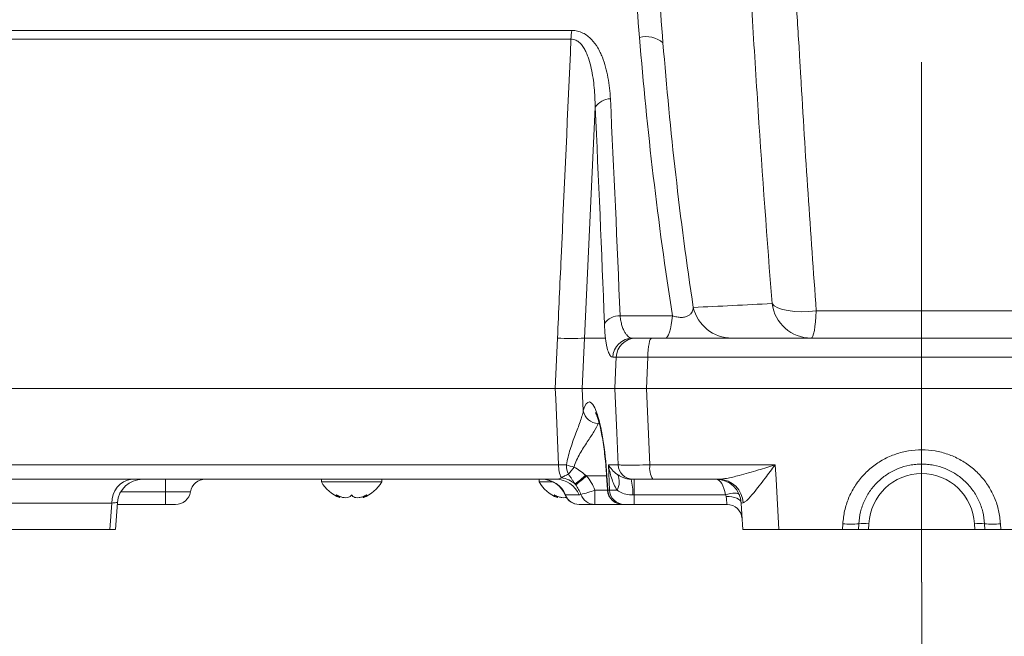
# Model space of a CAD drawing. Header units: millimetres. Extents: x 0 to 8410, y 0 to 5940.
# Tile 137 of 256: x 3444 to 3639, y 2216 to 2339. Entities that reach past the tile are written whole.
import ezdxf

# ---------------------------------------------------------------- set-up
doc = ezdxf.new("R2010")
doc.units = ezdxf.units.MM
doc.header["$LTSCALE"] = 10
doc.linetypes.add('CENTERX2', pattern=[20.32, 12.7, -2.54, 2.54, -2.54])
doc.styles.add('SLDTEXTSTYLE0', font='TXT', dxfattribs={"width": 0.605})
doc.dimstyles.new('SLDDIMSTYLE6', dxfattribs={"dimtxt": 50, "dimasz": 50, "dimexe": 0, "dimexo": 0.0625, "dimgap": 12.5, "dimtad": 1, "dimtoh": 1, "dimdec": 0, "dimrnd": 1e-09, "dimzin": 12, "dimdsep": 46, "dimtxsty": 'SLDTEXTSTYLE0', "dimsah": 1, "dimcen": 0.09, "dimadec": 0, "dimazin": 0, "dimtfac": 1, "dimtofl": 0, "dimtmove": 0, "dimatfit": 3, "dimfxl": 0, "dimfrac": 2, "dimtolj": 1, "dimtzin": 12, "dimarcsym": 0})

# ---------------------------------------------------------------- blocks, each defined once
blk = doc.blocks.new('*D20')
at = {"color": 7, "linetype": 'Continuous', "lineweight": 0}
for p, q in [((3323.26, 2768.84), (3323.26, 2002.57)), ((3622.91, 2227.14), (3622.91, 2002.57)), ((3323.26, 2017.57), (3622.91, 2017.57))]:
    blk.add_line(p, q, dxfattribs=at)
for centre, start, end in [((3476.63, 2055.93), 153.4349, 206.5651), ((3469.54, 2055.93), 333.4349, 26.5651)]:
    blk.add_arc(centre, 85.76, start, end, dxfattribs=at)
for points in [[(3323.26, 2017.57), (3373.26, 2010.07), (3373.26, 2025.07)], [(3622.91, 2017.57), (3572.91, 2025.07), (3572.91, 2010.07)]]:
    blk.add_solid(points, dxfattribs=at)
at = {"color": 7, "linetype": 'Continuous', "lineweight": 0, "insert": (3415.8, 2082.03), "char_height": 50, "attachment_point": 1, "style": 'SLDTEXTSTYLE0'}
blk.add_mtext('300', dxfattribs=at)
blk = doc.blocks.new('*D21')
at = {"color": 7, "linetype": 'Continuous', "lineweight": 0}
for p, q in [((3945.68, 2649.6), (3945.68, 2002.57)), ((3622.91, 2227.14), (3622.91, 2002.57)), ((3945.68, 2017.57), (3622.91, 2017.57))]:
    blk.add_line(p, q, dxfattribs=at)
for points in [[(3622.91, 2017.57), (3672.91, 2010.07), (3672.91, 2025.07)], [(3945.68, 2017.57), (3895.68, 2025.07), (3895.68, 2010.07)]]:
    blk.add_solid(points, dxfattribs=at)
at = {"color": 7, "linetype": 'Continuous', "lineweight": 0, "insert": (3727.01, 2082.03), "char_height": 50, "attachment_point": 1, "style": 'SLDTEXTSTYLE0'}
blk.add_mtext('323', dxfattribs=at)
blk = doc.blocks.new('*D24')
at = {"color": 7, "linetype": 'Continuous', "lineweight": 0}
for p, q in [((3367.17, 2265.57), (3367.17, 2102.57)), ((3622.91, 2227.14), (3622.91, 2102.57)), ((3367.17, 2117.57), (3622.91, 2117.57))]:
    blk.add_line(p, q, dxfattribs=at)
for points in [[(3367.17, 2117.57), (3417.17, 2110.07), (3417.17, 2125.07)], [(3622.91, 2117.57), (3572.91, 2125.07), (3572.91, 2110.07)]]:
    blk.add_solid(points, dxfattribs=at)
at = {"color": 7, "linetype": 'Continuous', "lineweight": 0, "insert": (3437.75, 2182.03), "char_height": 50, "attachment_point": 1, "style": 'SLDTEXTSTYLE0'}
blk.add_mtext('256', dxfattribs=at)
blk = doc.blocks.new('*D25')
at = {"color": 7, "linetype": 'Continuous', "lineweight": 0}
for p, q in [((3878.64, 2265.57), (3878.64, 2102.57)), ((3622.91, 2227.14), (3622.91, 2102.57)), ((3878.64, 2117.57), (3622.91, 2117.57))]:
    blk.add_line(p, q, dxfattribs=at)
for points in [[(3622.91, 2117.57), (3672.91, 2110.07), (3672.91, 2125.07)], [(3878.64, 2117.57), (3828.64, 2125.07), (3828.64, 2110.07)]]:
    blk.add_solid(points, dxfattribs=at)
at = {"color": 7, "linetype": 'Continuous', "lineweight": 0, "insert": (3693.49, 2182.03), "char_height": 50, "attachment_point": 1, "style": 'SLDTEXTSTYLE0'}
blk.add_mtext('256', dxfattribs=at)

msp = doc.modelspace()

# ---------------------------------------------------------------- linework, layer by layer
at = {"color": 7, "linetype": 'CENTERX2', "lineweight": 0}
msp.add_line((3622.907857, 2533.574759), (3622.907857, 2227.139992), dxfattribs=at)
at = {"color": 8, "linetype": 'Continuous', "lineweight": 0}
for p, q in [((3395.030821, 2336.638171), (3553.440663, 2336.638171)), ((3553.291703, 2334.921676), (3394.542183, 2334.921676)), ((3558.10045, 2321.403149), (3555.98564, 2275.574758)), ((3563.025075, 2280.02502), (3573.436222, 2280.02502)), ((3550.161349, 2265.57476), (3550.613115, 2275.574758)), ((3555.98564, 2275.574758), (3555.523949, 2265.57476)), ((3555.98564, 2275.574758), (3560.143503, 2275.574758)), ((3562.254733, 2271.784104), (3561.583272, 2271.784104)), ((3568.541116, 2271.784104), (3568.252652, 2265.57476)), ((3677.274598, 2271.784104), (3568.541116, 2271.784104)), ((3555.523949, 2265.57476), (3555.72849, 2261.14468)), ((3568.252652, 2265.57476), (3568.956761, 2250.417752)), ((3391.7022, 2250.417752), (3550.84605, 2250.417752)), ((3560.730925, 2250.417752), (3562.660972, 2250.417752)), ((3560.950803, 2245.417752), (3560.730925, 2250.417752)), ((3568.956761, 2250.417752), (3593.84447, 2250.417752)), ((3556.362877, 2248.228959), (3560.368563, 2248.228959)), ((3560.370679, 2248.198959), (3560.41447, 2248.228959)), ((3560.41447, 2248.228959), (3560.581586, 2245.553248)), ((3472.801666, 2245.074759), (3472.801666, 2247.574759)), ((3565.868093, 2247.574759), (3565.868093, 2244.449759)), ((3472.801666, 2245.074759), (3463.916595, 2245.074759)), ((3472.801666, 2245.074759), (3472.801666, 2242.574759)), ((3554.884757, 2244.449759), (3552.183757, 2244.449759)), ((3558.029818, 2245.417752), (3560.59005, 2245.417752)), ((3558.029818, 2242.574759), (3558.029818, 2245.417752)), ((3560.59005, 2245.417752), (3560.950803, 2245.417752)), ((3565.868093, 2244.449759), (3565.544064, 2244.449759)), ((3583.960424, 2244.449759), (3565.868093, 2244.449759)), ((3565.868093, 2244.449759), (3565.868093, 2242.574759)), ((3462.168405, 2242.836439), (3427.081029, 2242.836439)), ((3461.758638, 2237.574759), (3462.168405, 2242.836439)), ((3587.455633, 2242.894282), (3587.099521, 2242.836439)), ((3607.196531, 2237.574759), (3607.257728, 2238.728959)), ((3612.422247, 2238.728959), (3612.361758, 2237.574759)), ((3633.453957, 2237.574759), (3633.393467, 2238.728959)), ((3638.557986, 2238.728959), (3638.619183, 2237.574759))]:
    msp.add_line(p, q, dxfattribs=at)
at = {"color": 7, "linetype": 'Continuous', "lineweight": 0}
for p, q in [((3565.517104, 2275.574758), (3566.188565, 2275.574758)), ((3569.331757, 2275.574758), (3676.483958, 2275.574758)), ((3390.907864, 2265.57476), (3550.161349, 2265.57476)), ((3555.523949, 2265.57476), (3561.972777, 2265.57476)), ((3568.252652, 2265.57476), (3677.563063, 2265.57476)), ((3560.370679, 2248.198959), (3560.537795, 2245.523248)), ((3550.320054, 2247.574759), (3394.698093, 2247.574759)), ((3503.732132, 2247.574759), (3503.732132, 2247.074759)), ((3503.732132, 2247.074759), (3515.732134, 2247.074759)), ((3515.732134, 2247.074759), (3515.732134, 2247.574759)), ((3546.961414, 2247.574759), (3546.961414, 2247.074759)), ((3546.961414, 2247.074759), (3549.655284, 2247.074759)), ((3565.611346, 2247.574759), (3565.229973, 2247.574759)), ((3582.689984, 2247.574759), (3569.546214, 2247.574759)), ((3507.415685, 2243.93041), (3507.415685, 2244.152463)), ((3512.048575, 2244.155171), (3512.048575, 2243.93041)), ((3550.644967, 2243.93041), (3550.644967, 2244.152463)), ((3560.537795, 2245.523248), (3560.581586, 2245.553248)), ((3560.546255, 2245.387754), (3560.59005, 2245.417752)), ((3560.590048, 2245.417751), (3560.581586, 2245.553248)), ((3462.873946, 2237.56983), (3463.298316, 2242.963726)), ((3472.801666, 2242.574759), (3463.267709, 2242.574759)), ((3474.798928, 2242.574759), (3472.801666, 2242.574759)), ((3558.029818, 2242.574759), (3554.922583, 2242.574759)), ((3563.53906, 2242.574759), (3558.029818, 2242.574759)), ((3563.901177, 2242.574759), (3563.540424, 2242.574759)), ((3565.868093, 2242.574759), (3563.901177, 2242.574759)), ((3584.266341, 2242.574759), (3565.868093, 2242.574759)), ((3610.424988, 2238.728959), (3610.364499, 2237.574759)), ((3635.451215, 2237.574759), (3635.390727, 2238.728959)), ((3426.923702, 2237.574759), (3461.758638, 2237.574759)), ((3607.196531, 2237.574759), (3594.535648, 2237.574759)), ((3610.364499, 2237.574759), (3612.361758, 2237.574759)), ((3633.453957, 2237.574759), (3612.361758, 2237.574759)), ((3633.453957, 2237.574759), (3635.451215, 2237.574759)), ((3651.280067, 2237.574759), (3638.619183, 2237.574759))]:
    msp.add_line(p, q, dxfattribs=at)
at = {"color": 8, "linetype": 'Continuous', "lineweight": 0, "flags": 128}
for points in [[(3593.205879, 2282.433204), (3593.656716, 2281.991891), (3594.357018, 2281.604412), (3595.282971, 2281.283937), (3596.403085, 2281.041368), (3597.679267, 2280.884955), (3599.068117, 2280.820019), (3600.522403, 2280.848763), (3601.992667, 2280.970212)], [(3573.436222, 2280.02502), (3573.328516, 2279.066707), (3573.196354, 2278.195206), (3573.042276, 2277.4273), (3572.869255, 2276.777777), (3572.680617, 2276.259146), (3572.479999, 2275.88139), (3572.271264, 2275.65179), (3572.058427, 2275.574758)], [(3601.992667, 2280.970212), (3601.927546, 2279.834404), (3601.840027, 2278.788164), (3601.732208, 2277.856536), (3601.606671, 2277.061834), (3601.466422, 2276.423089), (3601.314819, 2275.955595), (3601.15549, 2275.670543), (3600.992256, 2275.574758)], [(3568.541116, 2271.784104), (3568.563132, 2272.533979), (3568.612757, 2273.249398), (3568.688205, 2273.904669), (3568.786769, 2274.476256), (3568.904909, 2274.943627), (3569.038379, 2275.289997), (3569.182384, 2275.502923), (3569.331757, 2275.574758)], [(3561.972777, 2265.57476), (3562.191265, 2270.386323), (3562.254733, 2271.784104)], [(3550.84605, 2250.417752), (3550.253036, 2263.545513), (3550.161349, 2265.57476)], [(3562.660972, 2250.417752), (3562.372877, 2256.763402), (3561.972777, 2265.57476)], [(3593.84447, 2250.417752), (3593.997466, 2247.574759), (3594.535648, 2237.574759)], [(3586.741498, 2244.449759), (3586.626987, 2244.605428), (3586.427535, 2244.720302), (3586.149498, 2244.790724), (3585.801731, 2244.81445), (3585.395313, 2244.790724), (3584.943189, 2244.720302), (3584.459758, 2244.605428), (3583.960424, 2244.449759)], [(3587.099521, 2242.836439), (3587.029255, 2243.110787), (3586.850135, 2243.369084), (3586.568827, 2243.601722), (3586.195792, 2243.800043), (3585.744916, 2243.95667), (3585.232972, 2244.065774), (3584.679006, 2244.123296), (3584.103635, 2244.127095)], [(3584.266341, 2242.574759), (3584.261383, 2242.622091), (3584.246653, 2242.762595), (3584.222625, 2242.991835), (3584.190055, 2243.30258), (3584.14997, 2243.685022), (3584.103635, 2244.127095)]]:
    msp.add_lwpolyline(points, dxfattribs=at)
at = {"color": 7, "linetype": 'Continuous', "lineweight": 0, "flags": 128}
msp.add_lwpolyline([(3587.375275, 2237.574759), (3587.214078, 2240.650579), (3587.099521, 2242.836439)], dxfattribs=at)
at = {"color": 8, "linetype": 'Continuous', "lineweight": 0}
for centre, radius, start, end in [((3564.934103, 2334.776045), 11.643311, 170.79711401, 179.28334444), ((3568.241333, 2330.480202), 4.9528, 47.972883, 105.79279327), ((3561.209345, 2319.370405), 3.714469, 91.56230668, 146.8214322), ((3585.25562, 2283.470136), 7.895511, 193.20976531, 269.6684681), ((3601.046681, 2283.485697), 7.911127, 187.64527843, 269.60582129), ((3563.016924, 2276.18923), 3.835799, 89.87825356, 143.71075813), ((3553.299377, 2322.758886), 47.260533, 266.74158397, 273.25841603), ((3565.54558, 2271.608671), 3.966189, 90.41136335, 177.46485923), ((3566.217041, 2271.608671), 3.966189, 90.41136335, 177.46485923), ((3558.771789, 2261.745514), 3.102043, 191.16819636, 268.28345328), ((3556.228269, 2250.208383), 5.38629, 177.77231636, 205.78164804), ((3556.884729, 2264.074697), 14.394607, 251.78285844, 258.01018855), ((3557.257304, 2250.468841), 4.873069, 180.79100085, 202.93205051), ((3539.946095, 2259.857744), 17.083534, 318.64425903, 324.73377497), ((3565.632702, 2250.549323), 2.97464, 182.53507452, 269.58866538), ((3572.95399, 2249.763915), 4.050351, 170.71025465, 212.71669144), ((3550.662431, 2242.618764), 5.29548, 48.99928428, 82.23242853), ((3537.044422, 2268.608536), 27.854035, 307.85279382, 313.43056949), ((3534.362469, 2272.640961), 32.862802, 307.21837754, 312.02558052), ((3559.455758, 2247.04243), 3.412285, 330.65896235, 25.20142219), ((3622.907857, 2238.179431), 10.5, 3, 177), ((3466.65319, 2243.117878), 4.493607, 97.33028611, 183.59083898), ((3547.599154, 2242.649348), 4.925451, 21.44033831, 89.76850208), ((3550.300153, 2242.649348), 4.925451, 21.44033831, 89.76850208), ((3555.68262, 2245.03688), 9.878907, 356.59280158, 14.88612393), ((3582.584865, 2242.701304), 4.874589, 2.2688505, 88.7643345), ((3550.42315, 2265.032483), 21.038039, 283.26658685, 291.19648373), ((3558.042733, 2245.532278), 2.957547, 199.27695002, 269.74979441), ((3563.561779, 2245.549322), 2.97464, 182.53506518, 269.58867473), ((3563.922532, 2245.549322), 2.97464, 182.53506518, 269.58867473), ((3608.841358, 2253.331811), 14.688471, 263.8106553, 276.1893447), ((3611.423617, 2229.158042), 9.622874, 84.04331086, 95.95668914), ((3634.392097, 2229.158042), 9.622874, 84.04331086, 95.95668914), ((3636.974356, 2253.331811), 14.688471, 263.8106553, 276.1893447)]:
    msp.add_arc(centre, radius, start, end, dxfattribs=at)
at = {"color": 7, "linetype": 'Continuous', "lineweight": 0}
for centre, radius, start, end in [((3468.246723, 2242.574759), 5.000003, 90.00002943, 175.52224459), ((3480.715004, 2244.574759), 3, 90, 170.40593177), ((3509.851521, 2250.473741), 7, 209.04974724, 249.40063411), ((3509.612743, 2250.473741), 7, 290.62553641, 330.95025276), ((3553.080801, 2250.473741), 7, 209.04974724, 249.40063411), ((3547.475838, 2242.574763), 4.999996, 21.90586806, 89.99306173), ((3582.106374, 2242.574759), 5, 3, 90), ((3474.798925, 2245.574759), 3, 270, 350.40593177), ((3554.892033, 2245.574759), 3.000001, 202.57951581, 270.00000031), ((3554.934526, 2245.530016), 2.955281, 201.44047379, 269.76844847), ((3563.540423, 2245.574759), 3, 183.57386182, 270), ((3584.266342, 2239.574759), 3, 3, 90)]:
    msp.add_arc(centre, radius, start, end, dxfattribs=at)
at = {"color": 8, "linetype": 'Continuous', "lineweight": 0}
for centre, major_axis, ratio, start_param, end_param in [((3557.728315, 2247.417751), (-0.851201, 15.499278), 0.1758131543, 4.755093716, 6.7565244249), ((3582.106374, 2242.574759), (0, 5), 0.4, 5.0967857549, 6.2831853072), ((3565.872696, 2245.574759), (4.999039, 0.131712), 0.0313616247, 3.3166773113, 3.9519928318)]:
    msp.add_ellipse(centre, major_axis=major_axis, ratio=ratio, start_param=start_param, end_param=end_param, dxfattribs=at)
for points, knots in [([(3596.16326, 2374.249719), (3596.58798, 2366.473317), (3597.029173, 2358.698701), (3597.720198, 2347.039947), (3597.955421, 2343.154225), (3598.31625, 2337.326508), (3598.43786, 2335.38408), (3598.591614, 2332.956235), (3598.617565, 2332.470139), (3598.673391, 2331.498345), (3598.757438, 2330.040654), (3598.842416, 2328.582958), (3599.812638, 2312.062457), (3600.831604, 2296.51442), (3601.992668, 2280.970213)], [0, 0, 0, 0, 0.25, 0.25, 0.375, 0.375, 0.4375, 0.4375, 0.453125, 0.453125, 0.46875, 0.5, 0.5, 1, 1, 1, 1]), ([(3593.205879, 2282.433204), (3592.20272, 2295.168756), (3591.293795, 2307.910827), (3590.037294, 2327.028929), (3589.636974, 2333.401898), (3588.865411, 2346.151626), (3588.493883, 2352.528725), (3588.134673, 2358.907764)], [0, 0, 0, 0, 0.5, 0.5, 0.75, 0.75, 1, 1, 1, 1]), ([(3553.440664, 2336.638173), (3553.838807, 2336.638173), (3554.221201, 2336.593304), (3554.957214, 2336.421643), (3555.313152, 2336.29285), (3555.969399, 2335.974988), (3556.273956, 2335.785546), (3556.845013, 2335.357416), (3557.110413, 2335.118909), (3557.839889, 2334.364372), (3558.247881, 2333.803463), (3558.782925, 2332.905299), (3558.947176, 2332.597551), (3559.249758, 2331.973884), (3559.388612, 2331.65704), (3559.773936, 2330.693927), (3559.989483, 2330.035206), (3560.357754, 2328.692486), (3560.51032, 2328.008136), (3560.889902, 2325.925416), (3561.037529, 2324.513162), (3561.108073, 2323.083496)], [0, 0, 0, 0, 0.0625, 0.0625, 0.125, 0.125, 0.1875, 0.1875, 0.25, 0.25, 0.375, 0.375, 0.4375, 0.4375, 0.5, 0.5, 0.625, 0.625, 0.75, 0.75, 1, 1, 1, 1]), ([(3550.613117, 2275.574759), (3550.853588, 2280.898344), (3551.094007, 2286.221923), (3551.334373, 2291.545496), (3551.987206, 2306.004265), (3552.639652, 2320.462992), (3553.291703, 2334.921677)], [0, 0, 0, 0, 0.016000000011, 0.016000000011, 0.016000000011, 0.059455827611, 0.059455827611, 0.059455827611, 0.059455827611]), ([(3558.100449, 2321.403147), (3558.080137, 2322.704709), (3558.017709, 2323.999433), (3557.776428, 2326.570016), (3557.599672, 2327.841859), (3557.193593, 2329.704984), (3557.034426, 2330.318876), (3556.741141, 2331.223324), (3556.633851, 2331.522709), (3556.397538, 2332.10771), (3556.268449, 2332.393921), (3555.980669, 2332.949301), (3555.822182, 2333.218589), (3555.461369, 2333.731918), (3555.258857, 2333.975498), (3554.917208, 2334.294562), (3554.796575, 2334.393684), (3554.537866, 2334.573239), (3554.398098, 2334.654411), (3554.104633, 2334.787126), (3553.951459, 2334.838803), (3553.630015, 2334.907747), (3553.46182, 2334.924491), (3553.291703, 2334.921677)], [0, 0, 0, 0, 0.25, 0.25, 0.5, 0.5, 0.625, 0.625, 0.6875, 0.6875, 0.75, 0.75, 0.8125, 0.8125, 0.875, 0.875, 0.90625, 0.90625, 0.9375, 0.9375, 0.96875, 0.96875, 1, 1, 1, 1]), ([(3573.436222, 2280.025018), (3571.974812, 2289.289535), (3570.716315, 2298.528657), (3568.550901, 2316.943229), (3567.644633, 2326.113834), (3566.893381, 2335.246046)], [0, 0, 0, 0, 0.5, 0.5, 1, 1, 1, 1]), ([(3571.557144, 2334.15928), (3572.252378, 2325.476838), (3573.088531, 2316.75905), (3575.079217, 2299.255287), (3576.233345, 2290.472522), (3577.569024, 2281.665881)], [0, 0, 0, 0, 0.5, 0.5, 1, 1, 1, 1]), ([(3573.436222, 2280.025018), (3573.711962, 2279.922982), (3574.003123, 2279.836336), (3574.460901, 2279.744549), (3574.616179, 2279.720682), (3574.9241, 2279.689667), (3575.075087, 2279.682564), (3575.518843, 2279.687374), (3575.799398, 2279.727905), (3576.270266, 2279.859695), (3576.468157, 2279.94974), (3576.806586, 2280.16097), (3576.942587, 2280.279264), (3577.167655, 2280.529526), (3577.257301, 2280.662547), (3577.472688, 2281.076492), (3577.544271, 2281.366606), (3577.569024, 2281.665881)], [0, 0, 0, 0, 0.125, 0.125, 0.1875, 0.1875, 0.25, 0.25, 0.375, 0.375, 0.5, 0.5, 0.625, 0.625, 0.75, 0.75, 1, 1, 1, 1]), ([(3563.025074, 2280.025018), (3563.06817, 2279.660037), (3563.123398, 2279.312898), (3563.252781, 2278.667994), (3563.327147, 2278.367969), (3563.493606, 2277.809393), (3563.586568, 2277.549092), (3563.784475, 2277.081134), (3563.889416, 2276.872547), (3564.110075, 2276.501651), (3564.225801, 2276.339371), (3564.467595, 2276.059706), (3564.593541, 2275.94292), (3564.97662, 2275.666206), (3565.242014, 2275.574759), (3565.517104, 2275.574759)], [0, 0, 0, 0, 0.125, 0.125, 0.25, 0.25, 0.375, 0.375, 0.5, 0.5, 0.625, 0.625, 0.75, 0.75, 1, 1, 1, 1]), ([(3601.992668, 2280.970213), (3605.464008, 2280.970213), (3608.944883, 2280.970214), (3615.925605, 2280.970214), (3619.429704, 2280.970214), (3629.914138, 2280.970214), (3636.880367, 2280.970213), (3643.823047, 2280.970213)], [0, 0, 0, 0, 0.25, 0.25, 0.5, 0.5, 1, 1, 1, 1]), ([(3560.143505, 2275.574759), (3560.092086, 2275.996931), (3560.047932, 2276.4479), (3559.97471, 2277.409646), (3559.945577, 2277.923302), (3559.925116, 2278.459491)], [0, 0, 0, 0, 0.5, 0.5, 1, 1, 1, 1]), ([(3561.583269, 2271.784103), (3561.431132, 2271.784104), (3561.285537, 2271.865136), (3561.076719, 2272.105269), (3561.008721, 2272.205226), (3560.87605, 2272.446338), (3560.811083, 2272.588429), (3560.625232, 2273.069995), (3560.512343, 2273.464967), (3560.359969, 2274.171298), (3560.312026, 2274.425861), (3560.222206, 2274.97572), (3560.180858, 2275.268076), (3560.143505, 2275.574759)], [0, 0, 0, 0, 0.25, 0.25, 0.375, 0.375, 0.5, 0.5, 0.75, 0.75, 0.875, 0.875, 1, 1, 1, 1]), ([(3568.541116, 2271.784104), (3568.063808, 2271.792165), (3566.719319, 2271.81487), (3564.75781, 2271.831593), (3562.985329, 2271.82522), (3562.498243, 2271.797808), (3562.254733, 2271.784104)], [0, 0, 0, 0, 0.1549726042, 0.4365295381, 0.7183028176, 1, 1, 1, 1]), ([(3552.384702, 2250.401568), (3552.545809, 2251.474714), (3552.820444, 2252.494132), (3553.286955, 2253.974969), (3553.452349, 2254.460225), (3553.791094, 2255.41635), (3553.964247, 2255.886419), (3554.30435, 2256.800273), (3554.471945, 2257.245685), (3554.79366, 2258.113265), (3554.948222, 2258.536474), (3555.232615, 2259.353112), (3555.360956, 2259.742117), (3555.578397, 2260.477389), (3555.667694, 2260.823732), (3555.728492, 2261.144679)], [0, 0, 0, 0, 0.25, 0.25, 0.375, 0.375, 0.5, 0.5, 0.625, 0.625, 0.75, 0.75, 0.875, 0.875, 1, 1, 1, 1]), ([(3558.678867, 2258.644863), (3558.513327, 2258.173158), (3558.211711, 2257.621181), (3557.640758, 2256.687514), (3557.430916, 2256.36008), (3556.991032, 2255.685639), (3556.759797, 2255.336834), (3556.284264, 2254.61424), (3556.039298, 2254.239604), (3555.5493, 2253.464565), (3555.30629, 2253.067578), (3554.839494, 2252.248306), (3554.615435, 2251.82617), (3554.211127, 2250.944304), (3554.030315, 2250.48492), (3553.894423, 2249.994114)], [0, 0, 0, 0, 0.25, 0.25, 0.375, 0.375, 0.5, 0.5, 0.625, 0.625, 0.75, 0.75, 0.875, 0.875, 1, 1, 1, 1]), ([(3607.257728, 2238.728959), (3607.348109, 2239.599095), (3607.528873, 2241.339399), (3608.35116, 2243.846388), (3609.563181, 2246.180977), (3611.157034, 2248.2863), (3613.090386, 2250.090314), (3615.299713, 2251.554814), (3617.728368, 2252.621752), (3620.297008, 2253.277224), (3622.936683, 2253.487956), (3625.568456, 2253.268241), (3628.121108, 2252.608907), (3630.528269, 2251.546701), (3632.719384, 2250.093599), (3634.6431, 2248.302429), (3636.234991, 2246.20819), (3637.453631, 2243.873558), (3638.283984, 2241.357575), (3638.466653, 2239.605153), (3638.557986, 2238.728959)], [0, 0, 0, 0, 0.055385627, 0.1107733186, 0.166296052, 0.2218212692, 0.2776054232, 0.3333911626, 0.3892045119, 0.4450183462, 0.5006038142, 0.5561892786, 0.6115523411, 0.6669149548, 0.7222539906, 0.7775915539, 0.8330242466, 0.8884544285, 0.944228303, 1, 1, 1, 1]), ([(3553.894423, 2249.994114), (3554.304588, 2249.765016), (3554.695444, 2249.508207), (3555.463587, 2248.973244), (3555.838165, 2248.691387), (3556.19338, 2248.380714)], [0, 0, 0, 0, 0.5, 0.5, 1, 1, 1, 1]), ([(3562.543249, 2248.495387), (3562.102022, 2248.790241), (3561.746609, 2249.106292), (3561.153088, 2249.75156), (3560.915122, 2250.082958), (3560.730926, 2250.417751)], [0, 0, 0, 0, 0.5, 0.5, 1, 1, 1, 1]), ([(3562.430309, 2245.370387), (3562.194666, 2245.762937), (3561.988763, 2246.168999), (3561.624432, 2246.994688), (3561.466628, 2247.413089), (3561.053247, 2248.681217), (3560.856205, 2249.546071), (3560.730926, 2250.417751)], [0, 0, 0, 0, 0.25, 0.25, 0.5, 0.5, 1, 1, 1, 1]), ([(3562.660972, 2250.417752), (3562.904319, 2250.407458), (3563.391067, 2250.386869), (3565.163521, 2250.382046), (3567.128009, 2250.394576), (3568.476149, 2250.411661), (3568.956761, 2250.417752)], [0, 0, 0, 0, 0.2814202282, 0.5629044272, 0.8441753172, 1, 1, 1, 1]), ([(3582.689984, 2247.574759), (3583.178877, 2247.6183), (3584.382369, 2247.725482), (3587.041159, 2248.404452), (3590.274807, 2249.327322), (3592.715791, 2250.073004), (3593.837102, 2250.415501), (3593.84447, 2250.417752)], [0, 0, 0, 0, 0.15555065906, 0.38291417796, 0.71778723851, 0.99814543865, 1, 1, 1, 1]), ([(3593.84447, 2250.417752), (3593.840678, 2250.412803), (3593.158297, 2249.522305), (3592.084685, 2248.107435), (3590.675584, 2246.266741), (3589.439543, 2244.70219), (3588.533262, 2243.654285), (3587.843712, 2243.036207), (3587.616762, 2242.953209), (3587.455633, 2242.894282)], [0, 0, 0, 0, 0.00154729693, 0.27840841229, 0.44362322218, 0.60857101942, 0.83420930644, 0.8822917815, 1, 1, 1, 1]), ([(3550.320052, 2247.574759), (3550.525035, 2247.574759), (3550.717208, 2247.593113), (3551.070294, 2247.683306), (3551.231269, 2247.756503), (3551.37814, 2247.865656)], [0, 0, 0, 0, 0.5, 0.5, 1, 1, 1, 1]), ([(3551.37814, 2247.865656), (3551.583938, 2247.971842), (3551.800708, 2248.097794), (3552.266822, 2248.343435), (3552.515323, 2248.4628), (3552.769367, 2248.570102)], [0, 0, 0, 0, 0.5, 0.5, 1, 1, 1, 1]), ([(3554.136627, 2246.615271), (3554.013702, 2246.784529), (3553.893192, 2246.9477), (3553.664206, 2247.270682), (3553.556214, 2247.430772), (3553.347046, 2247.754945), (3553.245425, 2247.919222), (3553.025672, 2248.248059), (3552.907221, 2248.412362), (3552.769367, 2248.570102)], [0, 0, 0, 0, 0.25, 0.25, 0.5, 0.5, 0.75, 0.75, 1, 1, 1, 1]), ([(3562.543249, 2248.495387), (3562.690496, 2248.396987), (3562.851477, 2248.29588), (3563.209751, 2248.096369), (3563.40781, 2247.997464), (3563.849898, 2247.816722), (3564.090213, 2247.736156), (3564.621356, 2247.615323), (3564.915335, 2247.574759), (3565.229972, 2247.574759)], [0, 0, 0, 0, 0.25, 0.25, 0.5, 0.5, 0.75, 0.75, 1, 1, 1, 1]), ([(3555.251004, 2244.555889), (3555.134618, 2244.908743), (3554.986761, 2245.243372), (3554.642842, 2245.880109), (3554.445689, 2246.181776), (3554.239689, 2246.471129)], [0, 0, 0, 0, 0.5, 0.5, 1, 1, 1, 1]), ([(3477.756964, 2245.074759), (3477.756964, 2245.074759), (3477.724388, 2245.074759), (3477.598225, 2245.074759), (3477.504733, 2245.074759), (3477.129301, 2245.074759), (3476.772517, 2245.074759), (3476.079518, 2245.074759), (3475.825595, 2245.074759), (3475.284527, 2245.074759), (3474.999845, 2245.074759), (3474.40275, 2245.074759), (3474.087379, 2245.074759), (3473.45139, 2245.074759), (3473.128858, 2245.074759), (3472.801665, 2245.074759)], [0, 0, 0, 0, 0.125, 0.125, 0.25, 0.25, 0.5, 0.5, 0.625, 0.625, 0.75, 0.75, 0.875, 0.875, 1, 1, 1, 1]), ([(3565.544064, 2244.449759), (3565.338634, 2244.456479), (3564.640488, 2244.479315), (3563.496779, 2244.754045), (3562.779988, 2245.168298), (3562.43031, 2245.370387)], [0, 0, 0, 0, 0.17596270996, 0.59800231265, 1, 1, 1, 1]), ([(3584.103635, 2244.127095), (3584.089511, 2244.19343), (3584.065139, 2244.307893), (3583.991421, 2244.407765), (3583.960424, 2244.449759)], [0, 0, 0, 0, 0.5795242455, 1, 1, 1, 1]), ([(3463.260765, 2242.967718), (3463.212375, 2242.955577), (3463.115222, 2242.931201), (3462.484818, 2242.868107), (3462.168405, 2242.836439)], [0, 0, 0, 0, 0.49807858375, 1, 1, 1, 1])]:
    msp.add_open_spline(points, degree=3, knots=knots, dxfattribs=at)
for points in [[(3566.893381, 2335.246046), (3566.259951, 2342.946019), (3565.737194, 2350.614803), (3565.314905, 2358.251633)], [(3570.036329, 2357.064866), (3570.439626, 2349.461558), (3570.94323, 2341.826158), (3571.557144, 2334.15928)], [(3561.108073, 2323.083496), (3561.808569, 2308.886981), (3562.446222, 2294.528615), (3563.025074, 2280.025018)], [(3559.925116, 2278.459491), (3559.373116, 2292.924802), (3558.765928, 2307.242126), (3558.100449, 2321.403147)], [(3577.569024, 2281.665881), (3582.757346, 2281.914968), (3587.968861, 2282.171868), (3593.205879, 2282.433204)], [(3550.846047, 2250.417751), (3551.386281, 2250.411087), (3551.898888, 2250.405705), (3552.384702, 2250.401568)], [(3556.19338, 2248.380714), (3556.250454, 2248.330796), (3556.306974, 2248.280219), (3556.362874, 2248.228959)], [(3556.362874, 2248.228959), (3557.095129, 2247.396324), (3557.656387, 2246.462571), (3558.029821, 2245.417751)], [(3554.239689, 2246.471129), (3554.205174, 2246.519611), (3554.170751, 2246.567647), (3554.136627, 2246.615271)], [(3555.251004, 2244.555889), (3555.142195, 2244.4823), (3555.02058, 2244.449759), (3554.884758, 2244.449759)]]:
    msp.add_open_spline(points, degree=3, dxfattribs=at)
at = {"color": 7, "linetype": 'Continuous', "lineweight": 0}
for points, knots in [([(3566.188566, 2275.574759), (3566.258351, 2275.574759), (3566.384717, 2275.574759), (3566.657785, 2275.574759), (3566.762826, 2275.574759), (3566.994395, 2275.574759), (3567.12163, 2275.574759), (3567.39918, 2275.574759), (3567.550705, 2275.574759), (3567.86791, 2275.574759), (3568.034316, 2275.574759), (3568.382583, 2275.574759), (3568.565586, 2275.574759), (3568.94218, 2275.574759), (3569.134795, 2275.574759), (3569.331758, 2275.574759)], [0, 0, 0, 0, 0.25, 0.25, 0.375, 0.375, 0.5, 0.5, 0.625, 0.625, 0.75, 0.75, 0.875, 0.875, 1, 1, 1, 1]), ([(3550.161348, 2265.574759), (3550.848565, 2265.574759), (3551.489936, 2265.574759), (3552.385037, 2265.574759), (3552.673555, 2265.574759), (3553.211328, 2265.574759), (3553.462462, 2265.574759), (3553.929717, 2265.574759), (3554.145842, 2265.574759), (3554.541646, 2265.574759), (3554.716983, 2265.574759), (3555.02368, 2265.574759), (3555.155155, 2265.574759), (3555.373822, 2265.574759), (3555.461114, 2265.574759), (3555.52395, 2265.574759)], [0, 0, 0, 0, 0.25, 0.25, 0.375, 0.375, 0.5, 0.5, 0.625, 0.625, 0.75, 0.75, 0.875, 0.875, 1, 1, 1, 1]), ([(3561.972781, 2265.574759), (3562.112254, 2265.574759), (3562.364736, 2265.574759), (3562.910258, 2265.574759), (3563.120113, 2265.574759), (3563.582738, 2265.574759), (3563.836921, 2265.574759), (3564.391377, 2265.574759), (3564.694086, 2265.574759), (3565.327837, 2265.574759), (3565.660301, 2265.574759), (3566.356092, 2265.574759), (3566.721671, 2265.574759), (3567.474176, 2265.574759), (3567.859066, 2265.574759), (3568.252652, 2265.574759)], [0, 0, 0, 0, 0.25, 0.25, 0.375, 0.375, 0.5, 0.5, 0.625, 0.625, 0.75, 0.75, 0.875, 0.875, 1, 1, 1, 1]), ([(3558.159995, 2260.786514), (3558.156023, 2260.791892), (3558.141113, 2260.812076), (3558.258687, 2260.613814), (3558.447496, 2260.167061), (3558.707768, 2259.408547), (3558.998513, 2258.348542), (3559.301107, 2256.996493), (3559.59411, 2255.391453), (3559.862936, 2253.580094), (3560.095258, 2251.613304), (3560.2633, 2249.79688), (3560.340667, 2248.645563), (3560.370679, 2248.198959)], [0, 0, 0, 0, 0.0256613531, 0.0963204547, 0.1779303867, 0.2702667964, 0.3711799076, 0.4779516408, 0.5882984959, 0.700651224, 0.8140335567, 0.9278623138, 1, 1, 1, 1]), ([(3635.390726, 2238.728959), (3635.348939, 2239.526311), (3635.232162, 2240.306354), (3634.9495, 2241.451661), (3634.837237, 2241.829274), (3634.575968, 2242.576057), (3634.426012, 2242.947047), (3633.928302, 2244.026916), (3633.532726, 2244.706674), (3632.845501, 2245.667405), (3632.600678, 2245.977765), (3632.078522, 2246.578122), (3631.803081, 2246.865711), (3630.944444, 2247.681351), (3630.325405, 2248.167152), (3629.32628, 2248.808372), (3628.979442, 2249.008376), (3628.272259, 2249.372162), (3627.912259, 2249.536065), (3626.81348, 2249.975111), (3626.05609, 2250.198071), (3624.881403, 2250.42442), (3624.485174, 2250.48117), (3623.696397, 2250.556152), (3622.90755, 2250.593389), (3622.118564, 2250.556108), (3621.329507, 2250.481043), (3620.932905, 2250.424188), (3619.758936, 2250.197861), (3619.001818, 2249.974967), (3617.903197, 2249.53595), (3617.543208, 2249.372046), (3616.83597, 2249.008209), (3616.489191, 2248.808224), (3615.490266, 2248.167109), (3614.87137, 2247.681418), (3614.012946, 2246.866022), (3613.737663, 2246.578634), (3613.215333, 2245.978134), (3612.970458, 2245.667727), (3612.283152, 2244.706943), (3611.887621, 2244.027268), (3611.390014, 2242.947774), (3611.240004, 2242.576736), (3610.978611, 2241.829712), (3610.866306, 2241.451996), (3610.583557, 2240.306441), (3610.466775, 2239.526308), (3610.424988, 2238.728959)], [0, 0, 0, 0, 0.0625, 0.0625, 0.09375, 0.09375, 0.125, 0.125, 0.1875, 0.1875, 0.21875, 0.21875, 0.25, 0.25, 0.3125, 0.3125, 0.34375, 0.34375, 0.375, 0.375, 0.4375, 0.4375, 0.46875, 0.46875, 0.5, 0.53125, 0.53125, 0.5625, 0.5625, 0.625, 0.625, 0.65625, 0.65625, 0.6875, 0.6875, 0.75, 0.75, 0.78125, 0.78125, 0.8125, 0.8125, 0.875, 0.875, 0.90625, 0.90625, 0.9375, 0.9375, 1, 1, 1, 1]), ([(3569.546214, 2247.574759), (3569.299703, 2247.574759), (3569.058628, 2247.574759), (3568.58727, 2247.574759), (3568.358134, 2247.574759), (3567.922129, 2247.574759), (3567.713806, 2247.574759), (3567.316705, 2247.574759), (3567.126991, 2247.574759), (3566.779473, 2247.574759), (3566.62017, 2247.574759), (3566.330245, 2247.574759), (3566.19874, 2247.574759), (3565.856847, 2247.574759), (3565.698664, 2247.574759), (3565.611345, 2247.574759)], [0, 0, 0, 0, 0.125, 0.125, 0.25, 0.25, 0.375, 0.375, 0.5, 0.5, 0.625, 0.625, 0.75, 0.75, 1, 1, 1, 1]), ([(3509.73213, 2244.482078), (3509.629332, 2244.334184), (3509.451223, 2244.077939), (3508.902936, 2243.90845), (3508.296138, 2243.902479), (3507.630034, 2244.045484), (3507.092463, 2244.259059), (3506.797017, 2244.427394), (3506.70104, 2244.482078)], [0, 0, 0, 0, 0.2355673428, 0.4081493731, 0.5811458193, 0.7450754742, 0.917186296, 1, 1, 1, 1]), ([(3506.70104, 2244.482078), (3506.880077, 2244.336441), (3507.190291, 2244.084099), (3507.406559, 2243.918402), (3507.394879, 2243.927324), (3507.390837, 2243.930412)], [0, 0, 0, 0, 0.4716080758, 0.8171443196, 1, 1, 1, 1]), ([(3512.76322, 2244.482078), (3512.478453, 2244.334184), (3511.985062, 2244.077938), (3511.215409, 2243.90845), (3510.601451, 2243.902479), (3510.119963, 2244.045484), (3509.853115, 2244.259061), (3509.761796, 2244.427394), (3509.73213, 2244.482078)], [0, 0, 0, 0, 0.235567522, 0.4081493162, 0.5811463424, 0.7450756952, 0.9171860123, 1, 1, 1, 1]), ([(3512.073423, 2243.930413), (3512.068124, 2243.926311), (3512.052197, 2243.913978), (3512.228739, 2244.050636), (3512.492025, 2244.258483), (3512.696716, 2244.427248), (3512.76322, 2244.482078)], [0, 0, 0, 0, 0.1632427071, 0.4907203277, 0.8345382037, 1, 1, 1, 1]), ([(3552.394378, 2244.023354), (3552.30477, 2243.988459), (3552.065153, 2243.895149), (3551.520731, 2243.906281), (3550.860636, 2244.044414), (3550.321602, 2244.259175), (3550.026264, 2244.427422), (3549.930322, 2244.482078)], [0, 0, 0, 0, 0.1486478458, 0.3974954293, 0.6333018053, 0.8808761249, 1, 1, 1, 1]), ([(3549.930322, 2244.482078), (3550.109361, 2244.336441), (3550.419577, 2244.084101), (3550.635829, 2243.918402), (3550.624158, 2243.927324), (3550.620119, 2243.930412)], [0, 0, 0, 0, 0.4716093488, 0.8171437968, 1, 1, 1, 1]), ([(3552.183757, 2244.449759), (3552.160333, 2244.449759), (3552.110107, 2244.449759), (3552.14582, 2244.449759), (3552.164877, 2244.449759)], [0, 0, 0, 0, 0.46637216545, 1, 1, 1, 1]), ([(3462.809617, 2237.574759), (3462.780351, 2237.574759), (3462.715237, 2237.574759), (3462.098293, 2237.574759), (3461.758638, 2237.574759)], [0, 0, 0, 0, 0.4494556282, 1, 1, 1, 1]), ([(3594.535648, 2237.574759), (3593.650935, 2237.574759), (3591.881456, 2237.574759), (3589.643487, 2237.574759), (3588.054453, 2237.574759), (3587.430145, 2237.574759), (3587.386585, 2237.574759), (3587.375275, 2237.574759)], [0, 0, 0, 0, 0.2300147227, 0.4600432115, 0.6897853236, 0.9194529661, 1, 1, 1, 1]), ([(3610.364499, 2237.574759), (3610.331423, 2237.574759), (3610.26527, 2237.574759), (3609.748547, 2237.574759), (3608.988354, 2237.574759), (3608.092003, 2237.574759), (3607.475902, 2237.574759), (3607.196531, 2237.574759)], [0, 0, 0, 0, 0.2073124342, 0.4146354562, 0.6216169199, 0.8284217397, 1, 1, 1, 1]), ([(3638.619183, 2237.574759), (3638.280712, 2237.574759), (3637.603745, 2237.574759), (3636.677081, 2237.574759), (3635.958148, 2237.574759), (3635.524173, 2237.574759), (3635.473977, 2237.574759), (3635.451215, 2237.574759)], [0, 0, 0, 0, 0.2073105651, 0.4146357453, 0.6216142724, 0.8284225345, 1, 1, 1, 1])]:
    msp.add_open_spline(points, degree=3, knots=knots, dxfattribs=at)

# ---------------------------------------------------------------- dimensions: what is measured, and where the dimension line sits
dim = msp.add_linear_dim(base=(3622.907857, 2017.574759), p1=(3323.263952, 2768.841284), p2=(3622.907857, 2227.139992), text='(<>)', dimstyle='SLDDIMSTYLE6', dxfattribs=at)
dim.commit()
dim.dimension.update_dxf_attribs({"geometry": '*D20', "text_midpoint": (3473.085905, 2017.574759), "dimtype": 160})
for base, p1, picture, middle in [((3622.907857, 2017.574759), (3945.6821, 2649.600458), '*D21', (3784.294979, 2017.574759)), ((3622.907857, 2117.574759), (3367.171737, 2265.574759), '*D24', (3495.039797, 2117.574759)), ((3622.907857, 2117.574759), (3878.643977, 2265.574759), '*D25', (3750.775917, 2117.574759))]:
    dim = msp.add_linear_dim(base=base, p1=p1, p2=(3622.907857, 2227.139992), dimstyle='SLDDIMSTYLE6', dxfattribs=at)
    dim.commit()
    dim.dimension.update_dxf_attribs({"geometry": picture, "text_midpoint": middle, "dimtype": 160})

doc.saveas('drawing.dxf')
